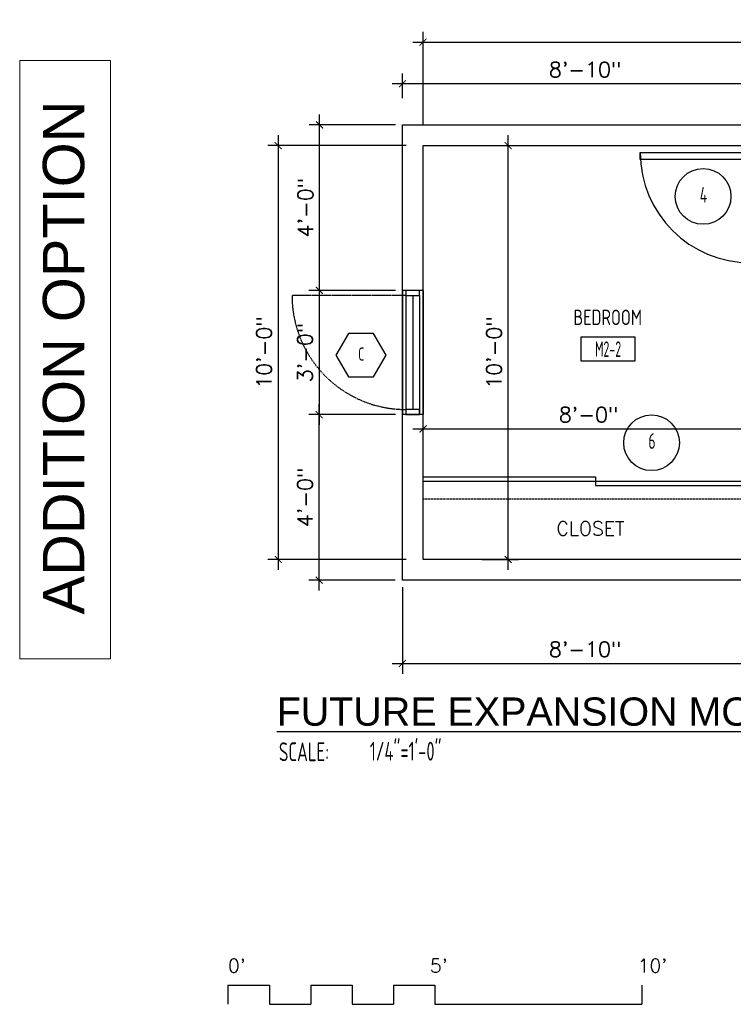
# Model space of a CAD drawing. Header units: inches. Extents: x -3803 to 30266, y -3756 to 4522.
# Tile 12 of 45: x 26569 to 26776, y 2138 to 2423. Entities that reach past the tile are written whole.
import ezdxf
from ezdxf.enums import TextEntityAlignment as Align

# ---------------------------------------------------------------- set-up
doc = ezdxf.new("R2010")
doc.units = ezdxf.units.IN
doc.header["$LTSCALE"] = 0.011
doc.header["$MEASUREMENT"] = 0
doc.header["$PDMODE"] = 1
doc.linetypes.add('DASHED', pattern=[0.75, 0.5, -0.25])
doc.linetypes.add('DASHED2', pattern=[0.375, 0.25, -0.125])
doc.layers.get('0').update_dxf_attribs({"linetype": 'CONTINUOUS'})
doc.layers.get('Defpoints').update_dxf_attribs({"linetype": 'CONTINUOUS'})
for name, color, linetype in [('a-door', 2, 'CONTINUOUS'), ('FHA', 8, 'DASHED2'), ('G-SYMB', 1, 'CONTINUOUS'), ('roof', 8, 'DASHED'), ('TEXT', 2, 'CONTINUOUS'), ('Walls', 5, 'CONTINUOUS')]:
    doc.layers.add(name, color=color, linetype=linetype)
doc.layers.add('DIM', color=4, linetype='CONTINUOUS', lineweight=13)
doc.layers.add('G-ANNO-TEXT', color=2, linetype='CONTINUOUS', lineweight=9)
doc.styles.add('Arial_1', font='arial.ttf', dxfattribs={"height": 12})
doc.styles.add('LAR', font='arial.ttf', dxfattribs={"height": 0.25})
doc.styles.add('MED', font='archstyl.shx', dxfattribs={"width": 0.8, "height": 0.125})
doc.styles.add('ROMANS', font='romans.shx')
doc.styles.add('SMA', font='archstyl.shx', dxfattribs={"width": 0.8, "height": 0.0625})
doc.dimstyles.new('ANGEL', dxfattribs={"dimtxt": 4.375, "dimasz": 2, "dimexe": 3, "dimexo": 2, "dimgap": 1.5, "dimtad": 1, "dimdec": 0, "dimzin": 3, "dimdsep": 46, "dimlunit": 4, "dimtxsty": 'ROMANS', "dimblk": 'ARCHTICK', "dimcen": 0, "dimdle": 3, "dimclrd": 4, "dimclre": 4, "dimclrt": 2, "dimadec": 0, "dimazin": 0, "dimtfac": 1, "dimtdec": 0, "dimtmove": 1, "dimatfit": 3, "dimfxl": 1, "dimfrac": 2, "dimtolj": 1, "dimtzin": 0, "dimarcsym": 0})

# ---------------------------------------------------------------- blocks, each defined once
blk = doc.blocks.new('*U5')
at = {"layer": 'a-door', "color": 2, "linetype": 'Continuous', "lineweight": -3}
for points in [[(2, 5), (4, 5), (4, 37), (2, 37)], [(2, 0), (0, 0), (0, 5), (2, 5)], [(2, 1.5), (2.5, 1.5), (2.5, 3), (2, 3)], [(34, 1.5), (33.5, 1.5), (33.5, 3), (34, 3)], [(34, 0), (36, 0), (36, 5), (34, 5)]]:
    blk.add_lwpolyline(points, close=True, dxfattribs=at)
at = {"layer": 'a-door', "color": 2, "linetype": 'Continuous', "lineweight": -3, "extrusion": (0, 0, -1)}
blk.add_arc((-2, 5), 32, 90, 180, dxfattribs=at)
blk = doc.blocks.new('AINC-TITLE')
at = {"layer": 'G-SYMB', "color": 4, "linetype": 'Continuous', "style": 'MED', "width": 0.75}
blk.add_text('SCALE:', height=0.125, dxfattribs=at).set_placement((-0.8802, -0.3073))
at = {"layer": 'G-SYMB', "color": 1, "linetype": 'Continuous', "style": 'LAR'}
blk.add_attdef('%%UDRAWING-TITLE', (-0.8951, -0.0717), '', height=0.1875, dxfattribs=at)
at = {"layer": 'G-SYMB', "color": 4, "linetype": 'Continuous', "style": 'MED', "width": 0.75}
blk.add_attdef('SCALE', (-0.2765, -0.3036), '', height=0.125, dxfattribs=at)
blk = doc.blocks.new('_ArchTick')
at = {"color": 0, "linetype": 'ByBlock', "const_width": 0.15}
blk.add_lwpolyline([(-0.5, -0.5), (0.5, 0.5)], dxfattribs=at)
blk = doc.blocks.new('*D420')
at = {"layer": 'Defpoints', "color": 0, "transparency": 16777216}
for p in [(-290.89, -354.75), (-330, -474.75), (-290.89, -474.75)]:
    blk.add_point(p, dxfattribs=at)
at = {"layer": 'DIM', "color": 4, "lineweight": -2, "transparency": 16777216}
for p, q in [((-330, -351.75), (-330, -477.75)), ((-292.89, -354.75), (-333, -354.75)), ((-292.89, -474.75), (-333, -474.75))]:
    blk.add_line(p, q, dxfattribs=at)
at = {"layer": 'DIM', "color": 4, "lineweight": -2, "transparency": 16777216, "xscale": 2, "yscale": 2, "zscale": 2}
for p, rotation in [((-330, -354.75), 90), ((-330, -474.75), 270)]:
    blk.add_blockref('_ArchTick', p, dxfattribs=dict(at, rotation=rotation))
at = {"layer": 'DIM', "color": 2, "transparency": 16777216, "insert": (-334.1, -414.75), "char_height": 4.375, "attachment_point": 5, "rotation": 90, "style": 'ROMANS'}
blk.add_mtext('\\A1;10\'-0"', dxfattribs=at)
blk = doc.blocks.new('*D421')
at = {"layer": 'Defpoints', "color": 0, "transparency": 16777216}
for p in [(0, -324.75), (-288, -350.92), (0, -350.92)]:
    blk.add_point(p, dxfattribs=at)
at = {"layer": 'DIM', "color": 4, "lineweight": -2, "transparency": 16777216}
for p, q in [((-288, -348.92), (-288, -321.75)), ((0, -348.92), (0, -321.75)), ((-291, -324.75), (3, -324.75))]:
    blk.add_line(p, q, dxfattribs=at)
at = {"layer": 'DIM', "color": 4, "lineweight": -2, "transparency": 16777216, "xscale": 2, "yscale": 2, "zscale": 2, "rotation": 180}
blk.add_blockref('_ArchTick', (-288, -324.75), dxfattribs=at)
at = {"layer": 'DIM', "color": 4, "lineweight": -2, "transparency": 16777216, "xscale": 2, "yscale": 2, "zscale": 2}
blk.add_blockref('_ArchTick', (0, -324.75), dxfattribs=at)
at = {"layer": 'DIM', "color": 2, "transparency": 16777216, "insert": (-144, -320.65), "char_height": 4.375, "attachment_point": 5, "style": 'ROMANS'}
blk.add_mtext('\\A1;24\'-0"', dxfattribs=at)
blk = doc.blocks.new('*D422')
at = {"layer": 'Defpoints', "color": 0, "transparency": 16777216}
for p in [(-192, -436.89), (-288, -441.5), (-192, -441.5)]:
    blk.add_point(p, dxfattribs=at)
at = {"layer": 'DIM', "color": 4, "lineweight": -2, "transparency": 16777216}
for p, q in [((-288, -439.5), (-288, -433.89)), ((-192, -439.5), (-192, -433.89)), ((-291, -436.89), (-189, -436.89))]:
    blk.add_line(p, q, dxfattribs=at)
at = {"layer": 'DIM', "color": 4, "lineweight": -2, "transparency": 16777216, "xscale": 2, "yscale": 2, "zscale": 2, "rotation": 180}
blk.add_blockref('_ArchTick', (-288, -436.89), dxfattribs=at)
at = {"layer": 'DIM', "color": 4, "lineweight": -2, "transparency": 16777216, "xscale": 2, "yscale": 2, "zscale": 2}
blk.add_blockref('_ArchTick', (-192, -436.89), dxfattribs=at)
at = {"layer": 'DIM', "color": 2, "transparency": 16777216, "insert": (-240, -432.78), "char_height": 4.375, "attachment_point": 5, "style": 'ROMANS'}
blk.add_mtext('\\A1;8\'-0"', dxfattribs=at)
blk = doc.blocks.new('*D424')
at = {"layer": 'Defpoints', "color": 0, "transparency": 16777216}
for p in [(-272.91, -354.75), (-263.3, -354.75), (-272.91, -474.75)]:
    blk.add_point(p, dxfattribs=at)
at = {"layer": 'DIM', "color": 4, "lineweight": -2, "transparency": 16777216}
for p, q in [((-263.3, -477.75), (-263.3, -351.75)), ((-270.91, -354.75), (-260.3, -354.75)), ((-270.91, -474.75), (-260.3, -474.75))]:
    blk.add_line(p, q, dxfattribs=at)
at = {"layer": 'DIM', "color": 4, "lineweight": -2, "transparency": 16777216, "xscale": 2, "yscale": 2, "zscale": 2}
for p, rotation in [((-263.3, -354.75), 90), ((-263.3, -474.75), 270)]:
    blk.add_blockref('_ArchTick', p, dxfattribs=dict(at, rotation=rotation))
at = {"layer": 'DIM', "color": 2, "transparency": 16777216, "insert": (-267.41, -414.75), "char_height": 4.375, "attachment_point": 5, "rotation": 90, "style": 'ROMANS'}
blk.add_mtext('\\A1;10\'-0"', dxfattribs=at)
blk = doc.blocks.new('AINC-DOORID')
at = {"layer": 'G-SYMB'}
blk.add_circle((0, 0), 0.1673, dxfattribs=at)
at = {"layer": 'G-SYMB', "color": 4, "linetype": 'Continuous', "style": 'SMA', "width": 0.75}
blk.add_attdef('DNUM', text='', height=0.0938, dxfattribs=at).set_placement((0.0025, 0.0102), align=Align.MIDDLE)
blk = doc.blocks.new('AINC-WINID')
at = {"layer": 'G-SYMB', "linetype": 'Continuous'}
blk.add_lwpolyline([(0.2577, 20.2671), (0.1675, 20.4234), (-0.0129, 20.4234), (-0.1031, 20.2671), (-0.0129, 20.1109), (0.1675, 20.1109)], close=True, dxfattribs=at)
at = {"layer": 'G-SYMB', "color": 4, "linetype": 'Continuous', "style": 'SMA', "width": 0.75}
blk.add_attdef('WNUM', text='', height=0.0938, dxfattribs=at).set_placement((0.0793, 20.2753), align=Align.MIDDLE)
blk = doc.blocks.new('AINC-ROOMID')
at = {"layer": 'G-SYMB'}
blk.add_lwpolyline([(-0.2473, -0.3519), (0.2533, -0.3519), (0.2533, -0.1607), (-0.2473, -0.1607)], close=True, dxfattribs=at)
at = {"layer": 'G-SYMB', "color": 4, "linetype": 'Continuous', "style": 'MED', "oblique": -180, "text_generation_flag": 6}
for tag, p in [('%%UROOM-ID', (0, 0.2093)), ('%%USPAN', (0, 0))]:
    blk.add_attdef(tag, text='', height=0.125, rotation=180, dxfattribs=at).set_placement(p, align=Align.MIDDLE)
at = {"layer": 'G-SYMB', "color": 4, "linetype": 'Continuous', "style": 'MED', "text_generation_flag": 6, "width": 0.75}
blk.add_attdef('R-NUM', text='', height=0.125, rotation=180, dxfattribs=at).set_placement((0.003, -0.2563), align=Align.MIDDLE)
blk = doc.blocks.new('*D435')
at = {"layer": 'Defpoints', "color": 0, "transparency": 16777216}
for p in [(-294, -396.75), (-318.11, -432.75), (-294, -432.75)]:
    blk.add_point(p, dxfattribs=at)
at = {"layer": 'DIM', "color": 4, "lineweight": -2, "transparency": 16777216}
for p, q in [((-318.11, -393.75), (-318.11, -435.75)), ((-296, -396.75), (-321.11, -396.75)), ((-296, -432.75), (-321.11, -432.75))]:
    blk.add_line(p, q, dxfattribs=at)
at = {"layer": 'DIM', "color": 4, "lineweight": -2, "transparency": 16777216, "xscale": 2, "yscale": 2, "zscale": 2}
for p, rotation in [((-318.11, -396.75), 90), ((-318.11, -432.75), 270)]:
    blk.add_blockref('_ArchTick', p, dxfattribs=dict(at, rotation=rotation))
at = {"layer": 'DIM', "color": 2, "transparency": 16777216, "insert": (-322.21, -414.75), "char_height": 4.375, "attachment_point": 5, "rotation": 90, "style": 'ROMANS'}
blk.add_mtext('\\A1;3\'-0"', dxfattribs=at)
blk = doc.blocks.new('*D461')
at = {"layer": 'Defpoints', "color": 0, "ltscale": 10, "transparency": 16777216}
for p in [(-294, -336.81), (-294, -342.96), (-188, -342.96)]:
    blk.add_point(p, dxfattribs=at)
at = {"layer": 'DIM', "color": 4, "lineweight": -2, "ltscale": 10, "transparency": 16777216}
for p, q in [((-294, -340.96), (-294, -333.81)), ((-188, -340.96), (-188, -333.81)), ((-185, -336.81), (-297, -336.81))]:
    blk.add_line(p, q, dxfattribs=at)
at = {"layer": 'DIM', "color": 4, "lineweight": -2, "ltscale": 10, "transparency": 16777216, "xscale": 2, "yscale": 2, "zscale": 2, "rotation": 180}
blk.add_blockref('_ArchTick', (-294, -336.81), dxfattribs=at)
at = {"layer": 'DIM', "color": 4, "lineweight": -2, "ltscale": 10, "transparency": 16777216, "xscale": 2, "yscale": 2, "zscale": 2}
blk.add_blockref('_ArchTick', (-188, -336.81), dxfattribs=at)
at = {"layer": 'DIM', "color": 2, "ltscale": 10, "transparency": 16777216, "insert": (-241, -332.71), "char_height": 4.375, "attachment_point": 5, "style": 'ROMANS'}
blk.add_mtext('\\A1;8\'-10"', dxfattribs=at)
blk = doc.blocks.new('*D463')
at = {"layer": 'Defpoints', "color": 0, "ltscale": 10, "transparency": 16777216}
for p in [(-318, -348.75), (-294, -348.75), (-310.55, -396.75)]:
    blk.add_point(p, dxfattribs=at)
at = {"layer": 'DIM', "color": 4, "lineweight": -2, "ltscale": 10, "transparency": 16777216}
for p, q in [((-318, -399.75), (-318, -345.75)), ((-296, -348.75), (-321, -348.75)), ((-312.55, -396.75), (-321, -396.75))]:
    blk.add_line(p, q, dxfattribs=at)
at = {"layer": 'DIM', "color": 4, "lineweight": -2, "ltscale": 10, "transparency": 16777216, "xscale": 2, "yscale": 2, "zscale": 2}
for p, rotation in [((-318, -348.75), 90), ((-318, -396.75), 270)]:
    blk.add_blockref('_ArchTick', p, dxfattribs=dict(at, rotation=rotation))
at = {"layer": 'DIM', "color": 2, "ltscale": 10, "transparency": 16777216, "insert": (-322.1, -372.75), "char_height": 4.375, "attachment_point": 5, "rotation": 90, "style": 'ROMANS'}
blk.add_mtext('\\A1;4\'-0"', dxfattribs=at)
blk = doc.blocks.new('*D464')
at = {"layer": 'Defpoints', "color": 0, "ltscale": 10, "transparency": 16777216}
for p in [(-318.11, -432.75), (-310.65, -432.75), (-294.11, -480.75)]:
    blk.add_point(p, dxfattribs=at)
at = {"layer": 'DIM', "color": 4, "lineweight": -2, "ltscale": 10, "transparency": 16777216}
for p, q in [((-318.11, -483.75), (-318.11, -429.75)), ((-312.65, -432.75), (-321.11, -432.75)), ((-296.11, -480.75), (-321.11, -480.75))]:
    blk.add_line(p, q, dxfattribs=at)
at = {"layer": 'DIM', "color": 4, "lineweight": -2, "ltscale": 10, "transparency": 16777216, "xscale": 2, "yscale": 2, "zscale": 2}
for p, rotation in [((-318.11, -432.75), 90), ((-318.11, -480.75), 270)]:
    blk.add_blockref('_ArchTick', p, dxfattribs=dict(at, rotation=rotation))
at = {"layer": 'DIM', "color": 2, "ltscale": 10, "transparency": 16777216, "insert": (-322.21, -456.75), "char_height": 4.375, "attachment_point": 5, "rotation": 90, "style": 'ROMANS'}
blk.add_mtext('\\A1;4\'-0"', dxfattribs=at)
blk = doc.blocks.new('*D467')
at = {"layer": 'Defpoints', "color": 0, "ltscale": 10, "transparency": 16777216}
for p in [(-188, -477.75), (-294, -480.75), (-188, -504.9)]:
    blk.add_point(p, dxfattribs=at)
at = {"layer": 'DIM', "color": 4, "lineweight": -2, "ltscale": 10, "transparency": 16777216}
for p, q in [((-188, -479.75), (-188, -507.9)), ((-294, -482.75), (-294, -507.9)), ((-297, -504.9), (-185, -504.9))]:
    blk.add_line(p, q, dxfattribs=at)
at = {"layer": 'DIM', "color": 4, "lineweight": -2, "ltscale": 10, "transparency": 16777216, "xscale": 2, "yscale": 2, "zscale": 2, "rotation": 180}
blk.add_blockref('_ArchTick', (-294, -504.9), dxfattribs=at)
at = {"layer": 'DIM', "color": 4, "lineweight": -2, "ltscale": 10, "transparency": 16777216, "xscale": 2, "yscale": 2, "zscale": 2}
blk.add_blockref('_ArchTick', (-188, -504.9), dxfattribs=at)
at = {"layer": 'DIM', "color": 2, "ltscale": 10, "transparency": 16777216, "insert": (-241, -500.79), "char_height": 4.375, "attachment_point": 5, "style": 'ROMANS'}
blk.add_mtext('\\A1;8\'-10"', dxfattribs=at)
blk = doc.blocks.new('typical interior floor plan')
at = {"color": 1}
for p, q in [((-344.58, -598.13), (-344.58, -603.72)), ((-344.58, -598.13), (-332.58, -598.13)), ((-332.58, -598.13), (-332.58, -603.72)), ((-320.58, -598.13), (-320.58, -603.72)), ((-320.58, -598.13), (-308.58, -598.13)), ((-308.58, -598.13), (-308.58, -603.72)), ((-296.58, -598.13), (-296.58, -603.72)), ((-296.58, -598.13), (-284.58, -598.13)), ((-284.58, -598.13), (-284.58, -603.72)), ((-224.58, -598.13), (-224.58, -603.72)), ((-332.58, -603.72), (-320.58, -603.72)), ((-308.58, -603.72), (-296.58, -603.72)), ((-284.58, -603.72), (-224.58, -603.72))]:
    blk.add_line(p, q, dxfattribs=at)
at = {"layer": 'a-door'}
for p, q in [((-294, -396.75), (-294, -432.75)), ((-288, -396.75), (-288, -432.75)), ((-293, -398.25), (-293, -432.75)), ((-291, -398.25), (-291, -431.25)), ((-289, -398.25), (-289, -432.75))]:
    blk.add_line(p, q, dxfattribs=at)
at = {"layer": 'a-door', "color": 2, "linetype": 'Continuous', "lineweight": -3}
for p, q in [((-288, -450.75), (-238, -450.75)), ((-238, -450.75), (-238, -453.25)), ((-288, -452), (-192, -452)), ((-238, -453.25), (-192, -453.25))]:
    blk.add_line(p, q, dxfattribs=at)
at = {"layer": 'a-door'}
for points in [[(-293, -396.75), (-293, -398.25), (-289, -398.25), (-289, -396.75)], [(-293, -431.25), (-293, -432.75), (-289, -432.75), (-289, -431.25)]]:
    blk.add_lwpolyline(points, close=True, dxfattribs=at)
at = {"layer": 'Defpoints', "color": 1}
blk.add_line((-344.58, -598.13), (-344.58, -603.72), dxfattribs=at)
at = {"layer": 'FHA', "ltscale": 25}
blk.add_line((-293, -398.25), (-326, -398.25), dxfattribs=at)
blk.add_arc((-293, -398.25), 33, 180, 270, dxfattribs=at)
at = {"layer": 'G-ANNO-TEXT', "color": 7, "flags": 128}
blk.add_lwpolyline([(-404.98, -503.52), (-404.98, -330.05), (-378.67, -330.05), (-378.67, -503.52)], close=True, dxfattribs=at)
at = {"layer": 'roof', "ltscale": 53}
blk.add_line((-192, -457.25), (-288, -457.25), dxfattribs=at)
at = {"layer": 'Walls'}
for p, q in [((-294, -348.75), (-188, -348.75)), ((-294, -480.75), (-294, -348.75)), ((-288, -354.75), (-188, -354.75)), ((-288, -474.75), (-288, -354.75)), ((-288, -396.75), (-294, -396.75)), ((-288, -432.75), (-294, -432.75)), ((0, -474.75), (-288, -474.75)), ((6, -480.75), (-294, -480.75))]:
    blk.add_line(p, q, dxfattribs=at)
for name, p, xscale, yscale, zscale, values in [('AINC-DOORID', (-206.78, -369.48), 48.29248555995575, 48.29248555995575, 48.29248555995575, {'DNUM': '4'}), ('AINC-WINID', (-309.11, -1230.72), 40.22379667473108, 40.22379667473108, 40.22379667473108, {'WNUM': 'C'}), ('AINC-DOORID', (-221.73, -440.9), 48.29248555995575, 48.29248555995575, 48.29248555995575, {'DNUM': '6'})]:
    blk.add_blockref(name, p, dxfattribs=dict(xscale=xscale, yscale=yscale, zscale=zscale)).add_auto_attribs(values)
ref = blk.add_blockref('AINC-ROOMID', (-234.44, -404.54), dxfattribs=dict(xscale=31.40809428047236, yscale=35.94597718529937, zscale=31.40809428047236))
ref.add_attrib('%%USPAN', 'BEDROOM', dxfattribs={"layer": 'G-SYMB', "color": 4, "linetype": 'Continuous', "height": 4.493, "rotation": 180, "style": 'MED', "text_generation_flag": 6, "width": 0.873758}).set_placement((-234.44, -404.54), align=Align.MIDDLE)
ref.add_attrib('R-NUM', 'M2-2', dxfattribs={"layer": 'G-SYMB', "color": 4, "linetype": 'Continuous', "height": 4.493, "rotation": 180, "style": 'MED', "text_generation_flag": 6, "width": 0.655319}).set_placement((-234.34, -413.75), align=Align.MIDDLE)
at = {"layer": 'a-door', "color": 2, "linetype": 'Continuous', "lineweight": -3, "xscale": -1.00000000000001, "rotation": 90}
blk.add_blockref('*U5', (-188, -354.75), dxfattribs=at)
at = {"layer": 'DIM', "xscale": 43.66204933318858, "yscale": 43.66204933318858, "zscale": 43.66204933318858}
blk.add_blockref('AINC-TITLE', (-291.37, -519.81), dxfattribs=at).add_auto_attribs({'%%UDRAWING-TITLE': '%%UFUTURE EXPANSION MODULE - 2', 'SCALE': '1/4"=1\'-0"'})
at = {"layer": 'G-ANNO-TEXT', "color": 7, "insert": (-398.27, -490.68), "char_height": 12, "width": 178.9215, "attachment_point": 1, "rotation": 90, "style": 'Arial_1'}
blk.add_mtext('ADDITION OPTION', dxfattribs=at)
at = {"layer": 'TEXT', "color": 2, "char_height": 4.0007, "width": 137.2543, "attachment_point": 1}
for s, insert in [('{\\Fromans|c0;CLOSET}', (-249.3, -463.76)), ("{\\Fromans|c0;0'}", (-344.58, -590.53)), ("{\\Fromans|c0;5'}", (-286.01, -590.53)), ("{\\Fromans|c0;10'}", (-225.76, -590.53))]:
    blk.add_mtext(s, dxfattribs=dict(at, insert=insert))
at = {"layer": 'DIM'}
for base, p1, p2, picture, middle in [((0, -324.75), (-288, -350.92), (0, -350.92), '*D421', (-144, -320.65)), ((-192, -436.89), (-288, -441.5), (-192, -441.5), '*D422', (-240, -432.78))]:
    dim = blk.add_linear_dim(base=base, p1=p1, p2=p2, dimstyle='ANGEL', dxfattribs=at)
    dim.commit()
    dim.dimension.update_dxf_attribs({"geometry": picture, "text_midpoint": middle})
at = {"layer": 'DIM', "ltscale": 10}
for base, p1, p2, picture, middle in [((-294, -336.81), (-188, -342.96), (-294, -342.96), '*D461', (-241, -332.71)), ((-188, -504.9), (-294, -480.75), (-188, -477.75), '*D467', (-241, -500.79))]:
    dim = blk.add_linear_dim(base=base, p1=p1, p2=p2, dimstyle='ANGEL', dxfattribs=at)
    dim.commit()
    dim.dimension.update_dxf_attribs({"geometry": picture, "text_midpoint": middle})
for base, p1, p2, picture, middle in [((-318, -348.75), (-310.55, -396.75), (-294, -348.75), '*D463', (-322.1, -372.75)), ((-318.11, -432.75), (-294.11, -480.75), (-310.65, -432.75), '*D464', (-322.21, -456.75))]:
    dim = blk.add_linear_dim(base=base, p1=p1, p2=p2, angle=90, dimstyle='ANGEL', dxfattribs=at)
    dim.commit()
    dim.dimension.update_dxf_attribs({"geometry": picture, "text_midpoint": middle})
at = {"layer": 'DIM'}
for base, p1, p2, picture, middle in [((-330, -474.75), (-290.89, -354.75), (-290.89, -474.75), '*D420', (-334.1, -414.75)), ((-263.3, -354.75), (-272.91, -474.75), (-272.91, -354.75), '*D424', (-267.41, -414.75)), ((-318.11, -432.75), (-294, -396.75), (-294, -432.75), '*D435', (-322.21, -414.75))]:
    dim = blk.add_linear_dim(base=base, p1=p1, p2=p2, angle=90, dimstyle='ANGEL', dxfattribs=at)
    dim.commit()
    dim.dimension.update_dxf_attribs({"geometry": picture, "text_midpoint": middle})

msp = doc.modelspace()

# ---------------------------------------------------------------- block references
msp.add_blockref('typical interior floor plan', (26973.8675674, 2741.3570161))

doc.saveas('drawing.dxf')
